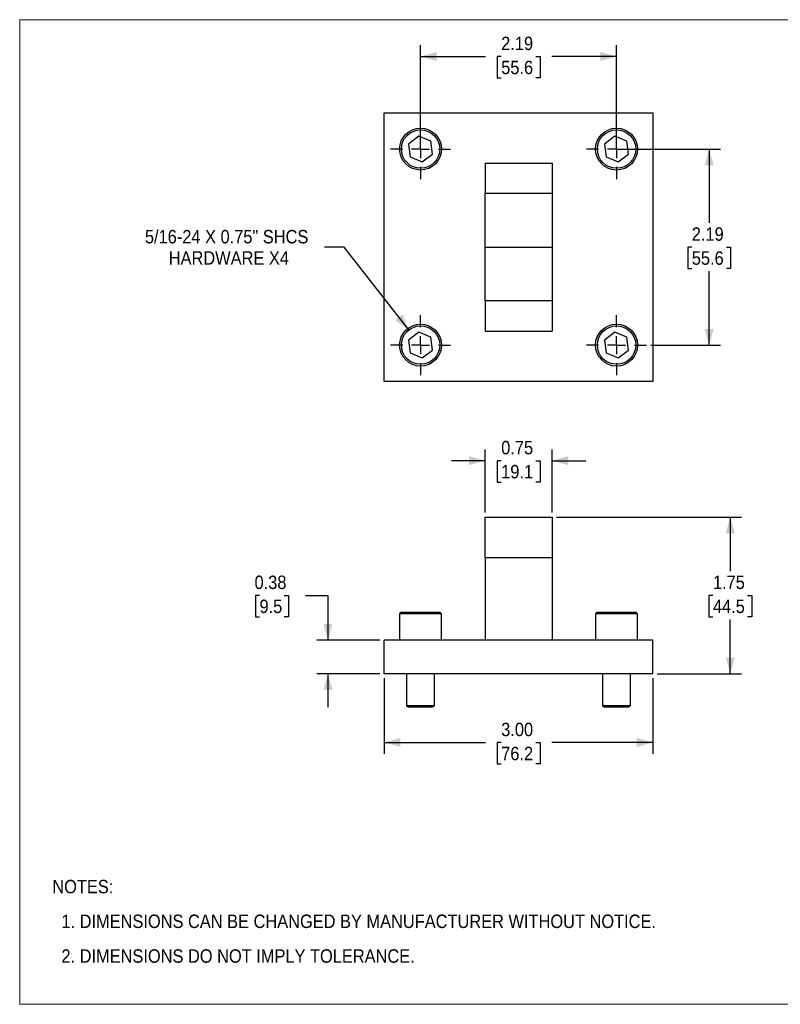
# Model space of a CAD drawing. Header units: inches. Extents: x 0 to 17, y 0 to 11.
import ezdxf

# ---------------------------------------------------------------- set-up
doc = ezdxf.new("R2010")
doc.units = ezdxf.units.IN
doc.header["$MEASUREMENT"] = 0
doc.linetypes.add('SLD-Center', pattern=[0.7500000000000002, 0.6000000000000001, -0.05, 0.05, -0.05])
doc.linetypes.add('SLD-Solid', pattern=[0])
doc.layers.add('CENTER', color=40, linetype='SLD-Center')
doc.layers.add('SLD-DEFPOINTS', color=7, linetype='Continuous')
doc.layers.add('DIMENSIONS', color=140, linetype='SLD-Solid', lineweight=25)
doc.layers.add('TEXT', color=140, linetype='SLD-Solid', lineweight=25)
doc.styles.add('SLDTEXTSTYLE0', font='GOTHIC.TTF', dxfattribs={"width": 0.913})
doc.dimstyles.new('SLDDIMSTYLE0', dxfattribs={"dimtxt": 0.15, "dimasz": 0.18, "dimexe": 0, "dimexo": 0.0625, "dimgap": 0.0375, "dimtad": 0, "dimtih": 1, "dimtoh": 1, "dimrnd": 1e-09, "dimzin": 4, "dimdsep": 46, "dimtxsty": 'SLDTEXTSTYLE0', "dimsah": 1, "dimcen": 0.09, "dimadec": 0, "dimazin": 1, "dimtfac": 1, "dimtofl": 0, "dimtmove": 0, "dimatfit": 3, "dimfxl": 0, "dimfrac": 2, "dimtolj": 1, "dimtzin": 12, "dimarcsym": 0})
doc.dimstyles.new('SLDDIMSTYLE1', dxfattribs={"dimtxt": 0.15, "dimasz": 0.18, "dimexe": 0, "dimexo": 0.0625, "dimgap": 0.0375, "dimtad": 0, "dimtih": 1, "dimtoh": 1, "dimrnd": 1e-09, "dimzin": 12, "dimdsep": 46, "dimtxsty": 'SLDTEXTSTYLE0', "dimsah": 1, "dimcen": 0.09, "dimadec": 0, "dimazin": 3, "dimtfac": 1, "dimtofl": 0, "dimtmove": 0, "dimatfit": 3, "dimfxl": 0, "dimfrac": 2, "dimtolj": 1, "dimtzin": 12, "dimarcsym": 0})
doc.dimstyles.new('SLDDIMSTYLE2', dxfattribs={"dimtxt": 0.15, "dimasz": 0.18, "dimexe": 0, "dimexo": 0.0625, "dimgap": 0.0375, "dimtad": 0, "dimtih": 1, "dimtoh": 1, "dimrnd": 1e-09, "dimdsep": 46, "dimtxsty": 'SLDTEXTSTYLE0', "dimsah": 1, "dimcen": 0.09, "dimadec": 0, "dimazin": 2, "dimtfac": 1, "dimtmove": 0, "dimatfit": 0, "dimfxl": 0, "dimfrac": 2, "dimtolj": 1, "dimtzin": 12, "dimarcsym": 0})
doc.dimstyles.new('SLDDIMSTYLE5', dxfattribs={"dimtxt": 0.15, "dimasz": 0.18, "dimexe": 0, "dimexo": 0.0625, "dimgap": 0.0375, "dimtad": 0, "dimtih": 1, "dimtoh": 1, "dimrnd": 1e-09, "dimzin": 12, "dimdsep": 46, "dimtxsty": 'SLDTEXTSTYLE0', "dimsah": 1, "dimcen": 0, "dimadec": 0, "dimazin": 3, "dimtfac": 1, "dimtofl": 0, "dimtmove": 0, "dimatfit": 3, "dimfxl": 0, "dimfrac": 2, "dimtolj": 1, "dimtzin": 12, "dimarcsym": 0})

# ---------------------------------------------------------------- blocks, each defined once
blk = doc.blocks.new('Block2')
at = {"color": 7, "linetype": 'SLD-Solid', "lineweight": 18}
for p, q in [((17, 11.00000000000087), (0, 11.00000000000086)), ((0, 8.602307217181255e-13), (0, 11.00000000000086)), ((17, 8.623126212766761e-13), (17, 11.00000000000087)), ((17, 8.623126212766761e-13), (0, 8.602307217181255e-13))]:
    blk.add_line(p, q, dxfattribs=at)
blk = doc.blocks.new('SW_NOTE_0_2')
at = {"layer": 'TEXT', "color": 0, "char_height": 0.15, "attachment_point": 1, "style": 'SLDTEXTSTYLE0'}
for s, insert in [('NOTES:', (0, 0.1916015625)), ('  1. DIMENSIONS CAN BE CHANGED BY MANUFACTURER WITHOUT NOTICE.', (0, -0.1963151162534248)), ('  2. DIMENSIONS DO NOT IMPLY TOLERANCE.', (0, -0.5842317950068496))]:
    blk.add_mtext(s, dxfattribs=dict(at, insert=insert))
blk = doc.blocks.new('_D')
at = {"layer": 'DIMENSIONS'}
for p, q in [((4.074900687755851, 3.643525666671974), (4.074900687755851, 2.799824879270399)), ((7.07490068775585, 3.643525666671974), (7.07490068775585, 2.799824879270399)), ((4.074900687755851, 2.924824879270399), (5.203680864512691, 2.924824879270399)), ((5.380942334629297, 2.923679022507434), (5.335239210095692, 2.923679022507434)), ((5.335239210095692, 2.923679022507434), (5.335239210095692, 2.685554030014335)), ((5.768859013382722, 2.923679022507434), (5.814562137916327, 2.923679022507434)), ((5.814562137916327, 2.923679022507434), (5.814562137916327, 2.685554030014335)), ((7.07490068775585, 2.924824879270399), (5.946120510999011, 2.924824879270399)), ((5.335239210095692, 2.685554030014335), (5.380942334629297, 2.685554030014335)), ((5.814562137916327, 2.685554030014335), (5.768859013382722, 2.685554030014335))]:
    blk.add_line(p, q, dxfattribs=at)
for points in [[(4.074900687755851, 2.924824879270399), (4.254900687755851, 2.874824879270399), (4.254900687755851, 2.974824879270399)], [(7.07490068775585, 2.924824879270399), (6.89490068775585, 2.974824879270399), (6.89490068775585, 2.874824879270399)]]:
    blk.add_solid(points, dxfattribs=at)
at = {"layer": 'DIMENSIONS', "char_height": 0.15, "attachment_point": 1, "style": 'SLDTEXTSTYLE0'}
for s, insert in [('3.00', (5.380942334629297, 3.145749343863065)), ('76.2', (5.380942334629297, 2.877155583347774))]:
    blk.add_mtext(s, dxfattribs=dict(at, insert=insert))
blk = doc.blocks.new('_D_1')
at = {"layer": 'DIMENSIONS'}
for p, q in [((5.999900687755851, 5.443525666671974), (8.066042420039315, 5.443525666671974)), ((7.941042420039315, 5.443525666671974), (7.941042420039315, 4.838265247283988)), ((7.747084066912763, 4.567379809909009), (7.701380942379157, 4.567379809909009)), ((7.701380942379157, 4.567379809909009), (7.701380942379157, 4.329254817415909)), ((8.135000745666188, 4.567379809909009), (8.180703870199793, 4.567379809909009)), ((8.180703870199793, 4.567379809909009), (8.180703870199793, 4.329254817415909)), ((7.701380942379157, 4.329254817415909), (7.747084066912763, 4.329254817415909)), ((7.941042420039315, 3.693525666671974), (7.941042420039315, 4.29878608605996)), ((8.180703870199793, 4.329254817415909), (8.135000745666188, 4.329254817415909)), ((7.12490068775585, 3.693525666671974), (8.066042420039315, 3.693525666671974))]:
    blk.add_line(p, q, dxfattribs=at)
for points in [[(7.941042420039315, 5.443525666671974), (7.891042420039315, 5.263525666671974), (7.991042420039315, 5.263525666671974)], [(7.941042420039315, 3.693525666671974), (7.991042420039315, 3.873525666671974), (7.891042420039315, 3.873525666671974)]]:
    blk.add_solid(points, dxfattribs=at)
at = {"layer": 'DIMENSIONS', "char_height": 0.15, "attachment_point": 1, "style": 'SLDTEXTSTYLE0'}
for s, insert in [('1.75', (7.747084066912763, 4.78945013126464)), ('44.5', (7.747084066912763, 4.520856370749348))]:
    blk.add_mtext(s, dxfattribs=dict(at, insert=insert))
blk = doc.blocks.new('_D_2')
at = {"layer": 'DIMENSIONS'}
for p, q in [((2.679757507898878, 4.56737980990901), (2.634054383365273, 4.56737980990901)), ((2.634054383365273, 4.56737980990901), (2.634054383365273, 4.32925481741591)), ((2.95684086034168, 4.56737980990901), (3.002543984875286, 4.56737980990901)), ((3.002543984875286, 4.56737980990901), (3.002543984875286, 4.32925481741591)), ((3.194979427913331, 4.568525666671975), (3.444979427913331, 4.568525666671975)), ((3.444979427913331, 4.568525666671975), (3.444979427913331, 4.068525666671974)), ((2.634054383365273, 4.32925481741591), (2.679757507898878, 4.32925481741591)), ((3.002543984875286, 4.32925481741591), (2.95684086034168, 4.32925481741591)), ((4.024900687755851, 4.068525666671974), (3.319979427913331, 4.068525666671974)), ((4.024900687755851, 3.693525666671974), (3.319979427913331, 3.693525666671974)), ((3.444979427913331, 3.693525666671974), (3.444979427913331, 3.318525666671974))]:
    blk.add_line(p, q, dxfattribs=at)
for points in [[(3.444979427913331, 4.068525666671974), (3.494979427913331, 4.248525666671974), (3.394979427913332, 4.248525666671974)], [(3.444979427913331, 3.693525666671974), (3.394979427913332, 3.513525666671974), (3.494979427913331, 3.513525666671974)]]:
    blk.add_solid(points, dxfattribs=at)
at = {"layer": 'DIMENSIONS', "char_height": 0.15, "attachment_point": 1, "style": 'SLDTEXTSTYLE0'}
for s, insert in [('0.38', (2.624340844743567, 4.78945013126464)), ('9.5', (2.679757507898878, 4.520856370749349))]:
    blk.add_mtext(s, dxfattribs=dict(at, insert=insert))
blk = doc.blocks.new('_D_3')
at = {"layer": 'DIMENSIONS'}
for p, q in [((5.19990068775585, 5.493525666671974), (5.19990068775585, 6.198446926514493)), ((5.949900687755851, 5.493525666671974), (5.949900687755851, 6.198446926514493)), ((5.19990068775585, 6.073446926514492), (4.82490068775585, 6.073446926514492)), ((5.380942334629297, 6.072301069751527), (5.335239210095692, 6.072301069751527)), ((5.335239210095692, 6.072301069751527), (5.335239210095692, 5.834176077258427)), ((5.768859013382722, 6.072301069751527), (5.814562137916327, 6.072301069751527)), ((5.814562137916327, 6.072301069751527), (5.814562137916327, 5.834176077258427)), ((5.949900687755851, 6.073446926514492), (6.324900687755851, 6.073446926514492)), ((5.335239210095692, 5.834176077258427), (5.380942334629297, 5.834176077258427)), ((5.814562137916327, 5.834176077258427), (5.768859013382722, 5.834176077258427))]:
    blk.add_line(p, q, dxfattribs=at)
for points in [[(5.19990068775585, 6.073446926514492), (5.01990068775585, 6.123446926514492), (5.01990068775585, 6.023446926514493)], [(5.949900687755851, 6.073446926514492), (6.129900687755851, 6.023446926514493), (6.129900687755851, 6.123446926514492)]]:
    blk.add_solid(points, dxfattribs=at)
at = {"layer": 'DIMENSIONS', "char_height": 0.15, "attachment_point": 1, "style": 'SLDTEXTSTYLE0'}
for s, insert in [('0.75', (5.380942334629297, 6.294371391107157)), ('19.1', (5.380942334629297, 6.025777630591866))]:
    blk.add_mtext(s, dxfattribs=dict(at, insert=insert))
blk = doc.blocks.new('_D_7')
at = {"layer": 'DIMENSIONS'}
for p, q in [((6.71990068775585, 9.55448305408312), (7.829821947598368, 9.55448305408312)), ((7.704821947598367, 9.55448305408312), (7.704821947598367, 8.72922263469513)), ((7.510863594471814, 8.458337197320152), (7.465160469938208, 8.458337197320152)), ((7.465160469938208, 8.458337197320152), (7.465160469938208, 8.220212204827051)), ((7.898780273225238, 8.458337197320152), (7.944483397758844, 8.458337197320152)), ((7.944483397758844, 8.458337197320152), (7.944483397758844, 8.220212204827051)), ((7.465160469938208, 8.220212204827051), (7.510863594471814, 8.220212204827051)), ((7.704821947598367, 7.364483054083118), (7.704821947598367, 8.189743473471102)), ((7.944483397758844, 8.220212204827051), (7.898780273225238, 8.220212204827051)), ((7.054400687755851, 7.364483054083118), (7.829821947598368, 7.364483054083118))]:
    blk.add_line(p, q, dxfattribs=at)
for points in [[(7.704821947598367, 9.55448305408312), (7.654821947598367, 9.37448305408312), (7.754821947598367, 9.37448305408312)], [(7.704821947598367, 7.364483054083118), (7.754821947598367, 7.544483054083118), (7.654821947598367, 7.544483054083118)]]:
    blk.add_solid(points, dxfattribs=at)
at = {"layer": 'DIMENSIONS', "char_height": 0.15, "attachment_point": 1, "style": 'SLDTEXTSTYLE0'}
for s, insert in [('2.19', (7.510863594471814, 8.680407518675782)), ('55.6', (7.510863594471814, 8.41181375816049))]:
    blk.add_mtext(s, dxfattribs=dict(at, insert=insert))
blk = doc.blocks.new('_D_8')
at = {"layer": 'DIMENSIONS'}
for p, q in [((4.47990068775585, 9.604483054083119), (4.47990068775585, 10.71440431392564)), ((6.669900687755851, 9.604483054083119), (6.669900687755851, 10.71440431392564)), ((4.47990068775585, 10.58940431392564), (5.203680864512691, 10.58940431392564)), ((5.380942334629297, 10.58825845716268), (5.335239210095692, 10.58825845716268)), ((5.335239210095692, 10.58825845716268), (5.335239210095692, 10.35013346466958)), ((5.768859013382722, 10.58825845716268), (5.814562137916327, 10.58825845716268)), ((5.814562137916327, 10.58825845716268), (5.814562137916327, 10.35013346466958)), ((6.669900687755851, 10.58940431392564), (5.946120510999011, 10.58940431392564)), ((5.335239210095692, 10.35013346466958), (5.380942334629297, 10.35013346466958)), ((5.814562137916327, 10.35013346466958), (5.768859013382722, 10.35013346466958))]:
    blk.add_line(p, q, dxfattribs=at)
for points in [[(4.47990068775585, 10.58940431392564), (4.65990068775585, 10.53940431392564), (4.65990068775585, 10.63940431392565)], [(6.669900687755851, 10.58940431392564), (6.489900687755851, 10.63940431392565), (6.489900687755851, 10.53940431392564)]]:
    blk.add_solid(points, dxfattribs=at)
at = {"layer": 'DIMENSIONS', "char_height": 0.15, "attachment_point": 1, "style": 'SLDTEXTSTYLE0'}
for s, insert in [('2.19', (5.380942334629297, 10.81032877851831)), ('55.6', (5.380942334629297, 10.54173501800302))]:
    blk.add_mtext(s, dxfattribs=dict(at, insert=insert))
blk = doc.blocks.new('_D_9')
at = {"layer": 'DIMENSIONS'}
for p, q in [((3.625217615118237, 8.459483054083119), (3.406467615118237, 8.459483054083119)), ((4.347920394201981, 7.533573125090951), (3.625217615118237, 8.459483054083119))]:
    blk.add_line(p, q, dxfattribs=at)
blk.add_solid([(4.347920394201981, 7.533573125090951), (4.276582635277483, 7.706231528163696), (4.19775276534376, 7.644702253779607)], dxfattribs=at)
at = {"layer": 'DIMENSIONS', "char_height": 0.15, "attachment_point": 1, "style": 'SLDTEXTSTYLE0'}
for s, insert in [('5/16-24 X 0.75" SHCS', (1.399592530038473, 8.651084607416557)), ('HARDWARE X4', (1.665946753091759, 8.412959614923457))]:
    blk.add_mtext(s, dxfattribs=dict(at, insert=insert))
blk = doc.blocks.new('SW_CENTERMARKSYMBOL_1')
at = {"layer": 'CENTER', "color": 0}
for p, q in [((0, 0.2), (0, 0.3345000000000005)), ((-0.2, 0), (-0.3345000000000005, 0)), ((0, 0), (-0.1000000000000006, 0)), ((0, 0), (0, 0.1000000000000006)), ((0, 0), (0, -0.09999999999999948)), ((0, 0), (0.09999999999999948, 0)), ((0.2, 0), (0.3345000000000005, 0)), ((0, -0.2), (0, -0.3344999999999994))]:
    blk.add_line(p, q, dxfattribs=at)
blk = doc.blocks.new('SW_CENTERMARKSYMBOL_2')
at = {"layer": 'CENTER', "color": 0}
for p, q in [((0, 0.2), (0, 0.3344999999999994)), ((-0.2, 0), (-0.3345000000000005, 0)), ((0, 0), (-0.1000000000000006, 0)), ((0, 0), (0, 0.1000000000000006)), ((0, 0), (0, -0.1000000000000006)), ((0, 0), (0.09999999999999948, 0)), ((0.2, 0), (0.3345000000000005, 0)), ((0, -0.2), (0, -0.3344999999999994))]:
    blk.add_line(p, q, dxfattribs=at)
blk = doc.blocks.new('SW_CENTERMARKSYMBOL_3')
at = {"layer": 'CENTER', "color": 0}
for p, q in [((0, 0.2), (0, 0.3344999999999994)), ((-0.2, 0), (-0.3345, 0)), ((0, 0), (-0.1, 0)), ((0, 0), (0, 0.1000000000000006)), ((0, 0), (0, -0.1000000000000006)), ((0, 0), (0.1, 0)), ((0.2, 0), (0.3345000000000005, 0)), ((0, -0.2), (0, -0.3344999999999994))]:
    blk.add_line(p, q, dxfattribs=at)
blk = doc.blocks.new('SW_CENTERMARKSYMBOL_4')
at = {"layer": 'CENTER', "color": 0}
for p, q in [((0, 0.2), (0, 0.3345000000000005)), ((-0.2, 0), (-0.3345, 0)), ((0, 0), (-0.1, 0)), ((0, 0), (0, 0.1000000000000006)), ((0, 0), (0, -0.09999999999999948)), ((0, 0), (0.1, 0)), ((0.2, 0), (0.3345000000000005, 0)), ((0, -0.2), (0, -0.3344999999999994))]:
    blk.add_line(p, q, dxfattribs=at)

msp = doc.modelspace()

# ---------------------------------------------------------------- linework, layer by layer
for p, q in [((4.074900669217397, 9.959483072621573), (7.074900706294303, 9.959483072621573)), ((4.074900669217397, 6.959483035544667), (4.074900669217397, 9.959483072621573)), ((7.074900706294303, 9.959483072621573), (7.074900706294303, 6.959483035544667)), ((4.461117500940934, 9.69759325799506), (4.346572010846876, 9.60977144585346)), ((4.594446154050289, 9.642304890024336), (4.461117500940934, 9.69759325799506)), ((6.651117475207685, 9.69759325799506), (6.536572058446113, 9.60977144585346)), ((6.78444612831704, 9.642304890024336), (6.651117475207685, 9.69759325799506)), ((4.346572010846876, 9.60977144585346), (4.365355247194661, 9.46666126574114)), ((4.613229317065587, 9.499194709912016), (4.594446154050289, 9.642304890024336)), ((6.536572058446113, 9.60977144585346), (6.555355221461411, 9.46666126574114)), ((6.803229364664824, 9.499194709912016), (6.78444612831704, 9.642304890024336)), ((4.365355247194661, 9.46666126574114), (4.498683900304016, 9.411372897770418)), ((4.498683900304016, 9.411372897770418), (4.613229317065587, 9.499194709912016)), ((6.555355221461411, 9.46666126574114), (6.688683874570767, 9.411372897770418)), ((6.688683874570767, 9.411372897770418), (6.803229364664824, 9.499194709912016)), ((5.199900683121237, 9.397287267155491), (5.949900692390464, 9.397287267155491)), ((5.199900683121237, 9.397287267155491), (5.199900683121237, 9.060910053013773)), ((5.949900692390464, 9.397287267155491), (5.949900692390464, 9.060910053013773)), ((5.199900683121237, 9.060910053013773), (5.949900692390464, 9.060910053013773)), ((5.199900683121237, 8.459483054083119), (5.199900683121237, 9.060910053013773)), ((5.949900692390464, 9.060910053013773), (5.949900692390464, 8.459483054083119)), ((5.199900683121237, 8.459483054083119), (5.949900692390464, 8.459483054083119)), ((5.199900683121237, 7.858056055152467), (5.199900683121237, 8.459483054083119)), ((5.949900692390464, 8.459483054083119), (5.949900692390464, 7.858056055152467)), ((5.949900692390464, 7.858056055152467), (5.199900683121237, 7.858056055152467)), ((5.199900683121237, 7.858056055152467), (5.199900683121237, 7.521678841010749)), ((5.949900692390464, 7.858056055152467), (5.949900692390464, 7.521678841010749)), ((4.461117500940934, 7.507593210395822), (4.346572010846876, 7.419771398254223)), ((4.594446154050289, 7.4523048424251), (4.461117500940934, 7.507593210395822)), ((5.199900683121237, 7.521678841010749), (5.949900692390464, 7.521678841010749)), ((6.651117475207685, 7.507593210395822), (6.536572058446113, 7.419771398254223)), ((6.78444612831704, 7.4523048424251), (6.651117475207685, 7.507593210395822)), ((4.346572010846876, 7.419771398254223), (4.365355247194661, 7.276661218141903)), ((4.613229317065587, 7.309194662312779), (4.594446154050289, 7.4523048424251)), ((6.536572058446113, 7.419771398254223), (6.555355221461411, 7.276661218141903)), ((6.803229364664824, 7.309194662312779), (6.78444612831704, 7.4523048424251)), ((4.365355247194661, 7.276661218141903), (4.498683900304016, 7.221372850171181)), ((4.498683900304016, 7.221372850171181), (4.613229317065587, 7.309194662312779)), ((6.555355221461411, 7.276661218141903), (6.688683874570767, 7.221372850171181)), ((6.688683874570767, 7.221372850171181), (6.803229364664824, 7.309194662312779)), ((7.074900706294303, 6.959483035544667), (4.074900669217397, 6.959483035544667)), ((5.199900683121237, 5.443525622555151), (5.949900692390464, 5.443525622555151)), ((5.199900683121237, 4.988556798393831), (5.199900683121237, 5.443525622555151)), ((5.949900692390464, 5.443525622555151), (5.949900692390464, 4.988556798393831)), ((5.199900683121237, 4.988556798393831), (5.199900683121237, 4.068525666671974)), ((5.949900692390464, 4.988556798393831), (5.199900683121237, 4.988556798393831)), ((5.949900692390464, 4.988556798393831), (5.949900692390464, 4.068525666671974)), ((4.265400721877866, 4.380525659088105), (4.245400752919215, 4.360525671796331)), ((4.245400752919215, 4.360525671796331), (4.245400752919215, 4.068525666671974)), ((4.714400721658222, 4.360525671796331), (4.245400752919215, 4.360525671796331)), ((4.265400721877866, 4.380525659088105), (4.694400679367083, 4.380525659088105)), ((4.714400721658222, 4.360525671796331), (4.694400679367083, 4.380525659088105)), ((4.714400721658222, 4.068525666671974), (4.714400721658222, 4.360525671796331)), ((6.455400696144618, 4.380525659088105), (6.435400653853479, 4.360525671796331)), ((6.435400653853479, 4.360525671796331), (6.435400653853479, 4.068525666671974)), ((6.904400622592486, 4.360525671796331), (6.435400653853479, 4.360525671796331)), ((6.455400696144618, 4.380525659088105), (6.884400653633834, 4.380525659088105)), ((6.904400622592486, 4.360525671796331), (6.884400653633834, 4.380525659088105)), ((6.904400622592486, 4.068525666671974), (6.904400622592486, 4.360525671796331)), ((4.074900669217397, 3.693525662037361), (4.074900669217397, 4.068525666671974)), ((7.074900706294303, 4.068525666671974), (4.074900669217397, 4.068525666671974)), ((7.074900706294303, 3.693525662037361), (7.074900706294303, 4.068525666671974)), ((7.074900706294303, 3.693525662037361), (4.074900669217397, 3.693525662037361)), ((4.323900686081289, 3.693525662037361), (4.323900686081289, 3.338525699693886)), ((4.635900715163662, 3.338525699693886), (4.635900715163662, 3.693525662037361)), ((6.513900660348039, 3.693525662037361), (6.513900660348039, 3.338525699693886)), ((6.825900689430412, 3.338525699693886), (6.825900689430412, 3.693525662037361)), ((4.323900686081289, 3.338525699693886), (4.34390065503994, 3.318525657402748)), ((4.323900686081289, 3.338525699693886), (4.624002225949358, 3.338525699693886)), ((4.605527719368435, 3.318525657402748), (4.34390065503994, 3.318525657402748)), ((4.615900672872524, 3.318525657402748), (4.605527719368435, 3.318525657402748)), ((4.615900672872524, 3.318525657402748), (4.635900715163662, 3.338525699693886)), ((4.624002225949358, 3.338525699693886), (4.635900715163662, 3.338525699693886)), ((6.513900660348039, 3.338525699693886), (6.533900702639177, 3.318525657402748)), ((6.513900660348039, 3.338525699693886), (6.814002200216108, 3.338525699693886)), ((6.795527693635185, 3.318525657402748), (6.533900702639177, 3.318525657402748)), ((6.805900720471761, 3.318525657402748), (6.795527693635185, 3.318525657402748)), ((6.805900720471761, 3.318525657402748), (6.825900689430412, 3.338525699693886)), ((6.814002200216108, 3.338525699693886), (6.825900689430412, 3.338525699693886))]:
    msp.add_line(p, q)
for centre, radius in [((4.47990068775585, 9.55448305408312), 0.2345000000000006), ((4.47990068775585, 9.55448305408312), 0.2145000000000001), ((6.669900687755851, 9.55448305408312), 0.2345000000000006), ((6.669900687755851, 9.55448305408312), 0.2145000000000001), ((4.47990068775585, 7.364483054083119), 0.2345000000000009), ((6.669900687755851, 7.364483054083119), 0.2345000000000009), ((4.47990068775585, 7.364483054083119), 0.2145000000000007), ((6.669900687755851, 7.364483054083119), 0.2145000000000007)]:
    msp.add_circle(centre, radius)

# ---------------------------------------------------------------- block references
at = {"layer": 'CENTER'}
for name, p in [('SW_CENTERMARKSYMBOL_3', (4.47990068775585, 9.55448305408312)), ('SW_CENTERMARKSYMBOL_2', (6.669900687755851, 9.55448305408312)), ('SW_CENTERMARKSYMBOL_4', (4.47990068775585, 7.364483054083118)), ('SW_CENTERMARKSYMBOL_1', (6.669900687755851, 7.364483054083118))]:
    msp.add_blockref(name, p, dxfattribs=at)
at = {"layer": 'SLD-DEFPOINTS'}
msp.add_blockref('Block2', (0, 0), dxfattribs=at)
at = {"layer": 'TEXT'}
msp.add_blockref('SW_NOTE_0_2', (0.3646180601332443, 1.198659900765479), dxfattribs=at)

# ---------------------------------------------------------------- dimensions: what is measured, and where the dimension line sits
at = {"layer": 'DIMENSIONS'}
for base, p1, p2, dimstyle, picture, middle in [((4.47990068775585, 10.58940431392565), (6.669900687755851, 9.55448305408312), (4.47990068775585, 9.55448305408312), 'SLDDIMSTYLE1', '_D_8', (5.57490068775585, 10.58940431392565)), ((5.949900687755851, 6.073446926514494), (5.19990068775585, 5.443525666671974), (5.949900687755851, 5.443525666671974), 'SLDDIMSTYLE2', '_D_3', (5.57490068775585, 6.073446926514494)), ((4.074900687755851, 2.9248248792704), (7.07490068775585, 3.693525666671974), (4.074900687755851, 3.693525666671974), 'SLDDIMSTYLE0', '_D', (5.57490068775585, 2.9248248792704))]:
    dim = msp.add_linear_dim(base=base, p1=p1, p2=p2, dimstyle=dimstyle, dxfattribs=at)
    dim.commit()
    dim.dimension.update_dxf_attribs({"geometry": picture, "text_midpoint": middle, "dimtype": 160})
for base, p1, p2, dimstyle, picture, middle in [((7.704821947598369, 7.364483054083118), (6.669900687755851, 9.55448305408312), (7.004400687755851, 7.364483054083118), 'SLDDIMSTYLE1', '_D_7', (7.704821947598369, 8.459483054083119)), ((7.941042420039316, 3.693525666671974), (5.949900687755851, 5.443525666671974), (7.07490068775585, 3.693525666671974), 'SLDDIMSTYLE1', '_D_1', (7.941042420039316, 4.568525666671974)), ((3.444979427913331, 4.068525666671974), (4.074900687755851, 3.693525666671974), (4.074900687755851, 4.068525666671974), 'SLDDIMSTYLE2', '_D_2', (3.444979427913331, 4.568525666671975))]:
    dim = msp.add_linear_dim(base=base, p1=p1, p2=p2, angle=90.0000000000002, dimstyle=dimstyle, dxfattribs=at)
    dim.commit()
    dim.dimension.update_dxf_attribs({"geometry": picture, "text_midpoint": middle, "dimtype": 160})
dim = msp.add_diameter_dim_2p(p1=(4.611880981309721, 7.195392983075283), p2=(4.347920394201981, 7.533573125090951), text='5/16-24 X 0.75" SHCS\\PHARDWARE X4', dimstyle='SLDDIMSTYLE5', override={"dimpost": '<>'}, dxfattribs=at)
dim.commit()
dim.dimension.update_dxf_attribs({"geometry": '_D_9', "text_midpoint": (2.371780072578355, 8.45948305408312), "dimtype": 163})

doc.saveas('drawing.dxf')
